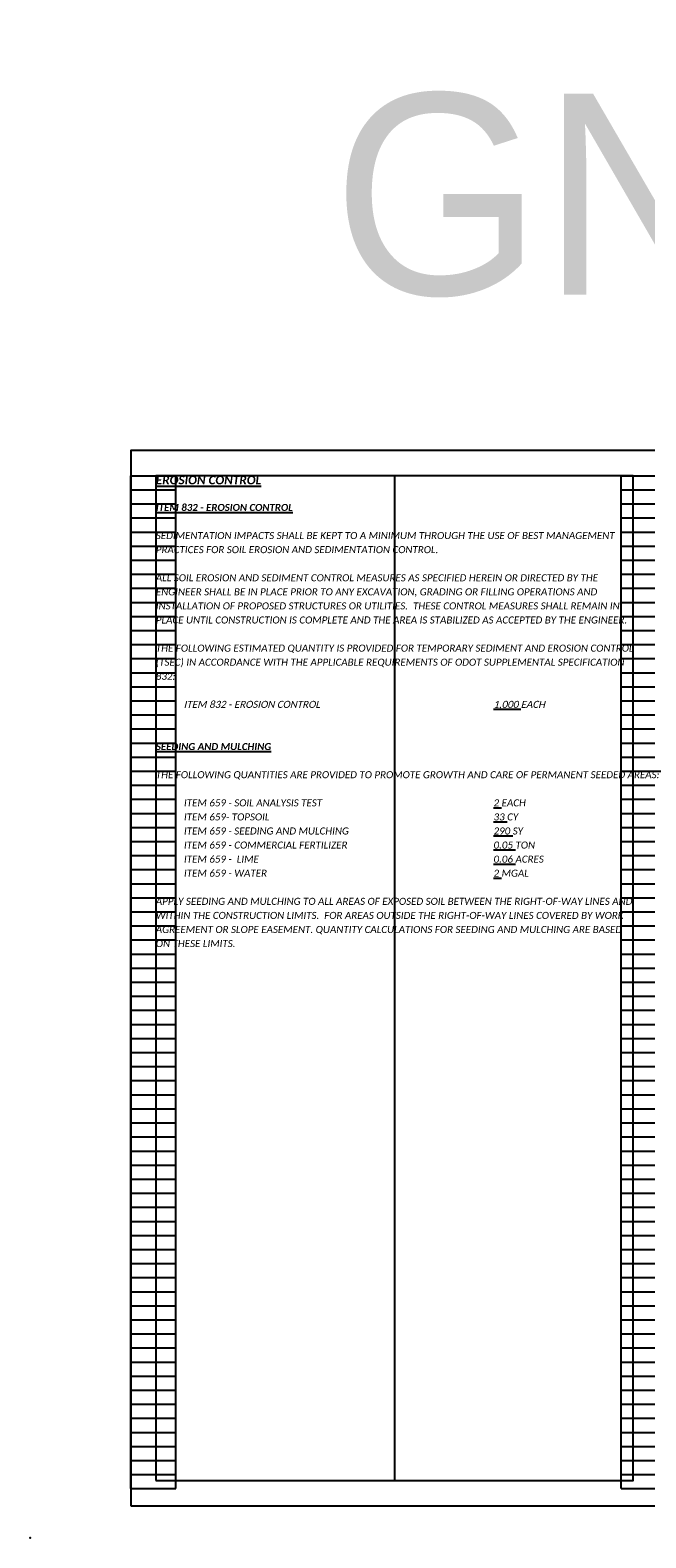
# Model space of a CAD drawing. Header units: feet. Extents: x -2 to 263, y -60 to 29.
# Tile 5 of 17: x 31 to 43, y -1 to 29. Entities that reach past the tile are written whole.
import ezdxf

# ---------------------------------------------------------------- set-up
doc = ezdxf.new("R2010")
doc.units = ezdxf.units.FT
doc.header["$MEASUREMENT"] = 0
doc.layers.add('0_Mview', color=8, linetype='Continuous', plot=False)
doc.layers.add('0_VIEW', color=7, linetype='Continuous', plot=False)
doc.layers.add('SH_Text', color=7, linetype='Continuous')
doc.layers.add('TX_P_1', color=7, linetype='Continuous')
doc.styles.add('P_Slanted_Normal', font='calibrii.ttf', dxfattribs={"height": 0.14})
doc.styles.add('P_Slanted_Subtitle', font='calibrii.ttf', dxfattribs={"height": 0.17})
doc.styles.add('Slanted-Normal', font='font31.shx', dxfattribs={"height": 0.14})

# ---------------------------------------------------------------- blocks, each defined once
blk = doc.blocks.new('3COL')
at = {"layer": '0_VIEW', "color": 3, "linetype": 'Continuous'}
for p, q in [((2, 0.98), (2, 21.14)), ((2, 21.14), (2.9, 21.14)), ((2.9, 0.98), (2.9, 21.14)), ((11.76, 0.98), (11.76, 21.14)), ((11.76, 21.14), (12.74, 21.14)), ((12.74, 0.98), (12.74, 21.14)), ((21.76, 0.98), (21.76, 21.14)), ((21.76, 21.14), (22.74, 21.14)), ((22.74, 0.98), (22.74, 21.14)), ((31.6, 0.98), (31.6, 21.14)), ((31.6, 21.14), (32.5, 21.14)), ((32.5, 0.98), (32.5, 21.14)), ((2, 20.86), (2.9, 20.86)), ((11.76, 20.86), (12.74, 20.86)), ((21.76, 20.86), (22.74, 20.86)), ((31.6, 20.86), (32.5, 20.86)), ((2, 20.58), (2.9, 20.58)), ((11.76, 20.58), (12.74, 20.58)), ((21.76, 20.58), (22.74, 20.58)), ((31.6, 20.58), (32.5, 20.58)), ((2, 20.3), (2.9, 20.3)), ((11.76, 20.3), (12.74, 20.3)), ((21.76, 20.3), (22.74, 20.3)), ((31.6, 20.3), (32.5, 20.3)), ((2, 20.02), (2.9, 20.02)), ((11.76, 20.02), (12.74, 20.02)), ((21.76, 20.02), (22.74, 20.02)), ((31.6, 20.02), (32.5, 20.02)), ((2, 19.74), (2.9, 19.74)), ((11.76, 19.74), (12.74, 19.74)), ((21.76, 19.74), (22.74, 19.74)), ((31.6, 19.74), (32.5, 19.74)), ((2, 19.46), (2.9, 19.46)), ((11.76, 19.46), (12.74, 19.46)), ((21.76, 19.46), (22.74, 19.46)), ((31.6, 19.46), (32.5, 19.46)), ((2, 19.18), (2.9, 19.18)), ((11.76, 19.18), (12.74, 19.18)), ((21.76, 19.18), (22.74, 19.18)), ((31.6, 19.18), (32.5, 19.18)), ((2, 18.9), (2.9, 18.9)), ((2, 18.62), (2.9, 18.62)), ((11.76, 18.9), (12.74, 18.9)), ((11.76, 18.62), (12.74, 18.62)), ((21.76, 18.9), (22.74, 18.9)), ((21.76, 18.62), (22.74, 18.62)), ((31.6, 18.9), (32.5, 18.9)), ((31.6, 18.62), (32.5, 18.62)), ((2, 18.34), (2.9, 18.34)), ((11.76, 18.34), (12.74, 18.34)), ((21.76, 18.34), (22.74, 18.34)), ((31.6, 18.34), (32.5, 18.34)), ((2, 18.06), (2.9, 18.06)), ((11.76, 18.06), (12.74, 18.06)), ((21.76, 18.06), (22.74, 18.06)), ((31.6, 18.06), (32.5, 18.06)), ((2, 17.78), (2.9, 17.78)), ((11.76, 17.78), (12.74, 17.78)), ((21.76, 17.78), (22.74, 17.78)), ((31.6, 17.78), (32.5, 17.78)), ((2, 17.5), (2.9, 17.5)), ((11.76, 17.5), (12.74, 17.5)), ((21.76, 17.5), (22.74, 17.5)), ((31.6, 17.5), (32.5, 17.5)), ((2, 17.22), (2.9, 17.22)), ((11.76, 17.22), (12.74, 17.22)), ((21.76, 17.22), (22.74, 17.22)), ((31.6, 17.22), (32.5, 17.22)), ((2, 16.94), (2.9, 16.94)), ((11.76, 16.94), (12.74, 16.94)), ((21.76, 16.94), (22.74, 16.94)), ((31.6, 16.94), (32.5, 16.94)), ((2, 16.66), (2.9, 16.66)), ((11.76, 16.66), (12.74, 16.66)), ((21.76, 16.66), (22.74, 16.66)), ((31.6, 16.66), (32.5, 16.66)), ((2, 16.38), (2.9, 16.38)), ((11.76, 16.38), (12.74, 16.38)), ((21.76, 16.38), (22.74, 16.38)), ((31.6, 16.38), (32.5, 16.38)), ((2, 16.1), (2.9, 16.1)), ((11.76, 16.1), (12.74, 16.1)), ((21.76, 16.1), (22.74, 16.1)), ((31.6, 16.1), (32.5, 16.1)), ((2, 15.82), (2.9, 15.82)), ((11.76, 15.82), (12.74, 15.82)), ((21.76, 15.82), (22.74, 15.82)), ((31.6, 15.82), (32.5, 15.82)), ((2, 15.54), (2.9, 15.54)), ((11.76, 15.54), (12.74, 15.54)), ((21.76, 15.54), (22.74, 15.54)), ((31.6, 15.54), (32.5, 15.54)), ((2, 15.26), (2.9, 15.26)), ((11.76, 15.26), (12.74, 15.26)), ((21.76, 15.26), (22.74, 15.26)), ((31.6, 15.26), (32.5, 15.26)), ((2, 14.98), (2.9, 14.98)), ((11.76, 14.98), (12.74, 14.98)), ((21.76, 14.98), (22.74, 14.98)), ((31.6, 14.98), (32.5, 14.98)), ((2, 14.7), (2.9, 14.7)), ((2, 14.42), (2.9, 14.42)), ((11.76, 14.7), (12.74, 14.7)), ((11.76, 14.42), (12.74, 14.42)), ((21.76, 14.7), (22.74, 14.7)), ((21.76, 14.42), (22.74, 14.42)), ((31.6, 14.7), (32.5, 14.7)), ((31.6, 14.42), (32.5, 14.42)), ((2, 14.14), (2.9, 14.14)), ((11.76, 14.14), (12.74, 14.14)), ((21.76, 14.14), (22.74, 14.14)), ((31.6, 14.14), (32.5, 14.14)), ((2, 13.86), (2.9, 13.86)), ((11.76, 13.86), (12.74, 13.86)), ((21.76, 13.86), (22.74, 13.86)), ((31.6, 13.86), (32.5, 13.86)), ((2, 13.58), (2.9, 13.58)), ((11.76, 13.58), (12.74, 13.58)), ((21.76, 13.58), (22.74, 13.58)), ((31.6, 13.58), (32.5, 13.58)), ((2, 13.3), (2.9, 13.3)), ((11.76, 13.3), (12.74, 13.3)), ((21.76, 13.3), (22.74, 13.3)), ((31.6, 13.3), (32.5, 13.3)), ((2, 13.02), (2.9, 13.02)), ((11.76, 13.02), (12.74, 13.02)), ((21.76, 13.02), (22.74, 13.02)), ((31.6, 13.02), (32.5, 13.02)), ((2, 12.74), (2.9, 12.74)), ((11.76, 12.74), (12.74, 12.74)), ((21.76, 12.74), (22.74, 12.74)), ((31.6, 12.74), (32.5, 12.74)), ((2, 12.46), (2.9, 12.46)), ((11.76, 12.46), (12.74, 12.46)), ((21.76, 12.46), (22.74, 12.46)), ((31.6, 12.46), (32.5, 12.46)), ((2, 12.18), (2.9, 12.18)), ((11.76, 12.18), (12.74, 12.18)), ((21.76, 12.18), (22.74, 12.18)), ((31.6, 12.18), (32.5, 12.18)), ((2, 11.9), (2.9, 11.9)), ((11.76, 11.9), (12.74, 11.9)), ((21.76, 11.9), (22.74, 11.9)), ((31.6, 11.9), (32.5, 11.9)), ((2, 11.62), (2.9, 11.62)), ((11.76, 11.62), (12.74, 11.62)), ((21.76, 11.62), (22.74, 11.62)), ((31.6, 11.62), (32.5, 11.62)), ((2, 11.34), (2.9, 11.34)), ((11.76, 11.34), (12.74, 11.34)), ((21.76, 11.34), (22.74, 11.34)), ((31.6, 11.34), (32.5, 11.34)), ((2, 11.06), (2.9, 11.06)), ((11.76, 11.06), (12.74, 11.06)), ((21.76, 11.06), (22.74, 11.06)), ((31.6, 11.06), (32.5, 11.06)), ((2, 10.78), (2.9, 10.78)), ((11.76, 10.78), (12.74, 10.78)), ((21.76, 10.78), (22.74, 10.78)), ((31.6, 10.78), (32.5, 10.78)), ((2, 10.5), (2.9, 10.5)), ((2, 10.22), (2.9, 10.22)), ((11.76, 10.5), (12.74, 10.5)), ((11.76, 10.22), (12.74, 10.22)), ((21.76, 10.5), (22.74, 10.5)), ((21.76, 10.22), (22.74, 10.22)), ((31.6, 10.5), (32.5, 10.5)), ((31.6, 10.22), (32.5, 10.22)), ((2, 9.94), (2.9, 9.94)), ((11.76, 9.94), (12.74, 9.94)), ((21.76, 9.94), (22.74, 9.94)), ((31.6, 9.94), (32.5, 9.94)), ((2, 9.66), (2.9, 9.66)), ((11.76, 9.66), (12.74, 9.66)), ((21.76, 9.66), (22.74, 9.66)), ((31.6, 9.66), (32.5, 9.66)), ((2, 9.38), (2.9, 9.38)), ((11.76, 9.38), (12.74, 9.38)), ((21.76, 9.38), (22.74, 9.38)), ((31.6, 9.38), (32.5, 9.38)), ((2, 9.1), (2.9, 9.1)), ((11.76, 9.1), (12.74, 9.1)), ((21.76, 9.1), (22.74, 9.1)), ((31.6, 9.1), (32.5, 9.1)), ((2, 8.82), (2.9, 8.82)), ((11.76, 8.82), (12.74, 8.82)), ((21.76, 8.82), (22.74, 8.82)), ((31.6, 8.82), (32.5, 8.82)), ((2, 8.54), (2.9, 8.54)), ((11.76, 8.54), (12.74, 8.54)), ((21.76, 8.54), (22.74, 8.54)), ((31.6, 8.54), (32.5, 8.54)), ((2, 8.26), (2.9, 8.26)), ((11.76, 8.26), (12.74, 8.26)), ((21.76, 8.26), (22.74, 8.26)), ((31.6, 8.26), (32.5, 8.26)), ((2, 7.98), (2.9, 7.98)), ((11.76, 7.98), (12.74, 7.98)), ((21.76, 7.98), (22.74, 7.98)), ((31.6, 7.98), (32.5, 7.98)), ((2, 7.7), (2.9, 7.7)), ((11.76, 7.7), (12.74, 7.7)), ((21.76, 7.7), (22.74, 7.7)), ((31.6, 7.7), (32.5, 7.7)), ((2, 7.42), (2.9, 7.42)), ((11.76, 7.42), (12.74, 7.42)), ((21.76, 7.42), (22.74, 7.42)), ((31.6, 7.42), (32.5, 7.42)), ((2, 7.14), (2.9, 7.14)), ((11.76, 7.14), (12.74, 7.14)), ((21.76, 7.14), (22.74, 7.14)), ((31.6, 7.14), (32.5, 7.14)), ((2, 6.86), (2.9, 6.86)), ((11.76, 6.86), (12.74, 6.86)), ((21.76, 6.86), (22.74, 6.86)), ((31.6, 6.86), (32.5, 6.86)), ((2, 6.58), (2.9, 6.58)), ((11.76, 6.58), (12.74, 6.58)), ((21.76, 6.58), (22.74, 6.58)), ((31.6, 6.58), (32.5, 6.58)), ((2, 6.3), (2.9, 6.3)), ((2, 6.02), (2.9, 6.02)), ((11.76, 6.3), (12.74, 6.3)), ((11.76, 6.02), (12.74, 6.02)), ((21.76, 6.3), (22.74, 6.3)), ((21.76, 6.02), (22.74, 6.02)), ((31.6, 6.3), (32.5, 6.3)), ((31.6, 6.02), (32.5, 6.02)), ((2, 5.74), (2.9, 5.74)), ((11.76, 5.74), (12.74, 5.74)), ((21.76, 5.74), (22.74, 5.74)), ((31.6, 5.74), (32.5, 5.74)), ((2, 5.46), (2.9, 5.46)), ((11.76, 5.46), (12.74, 5.46)), ((21.76, 5.46), (22.74, 5.46)), ((31.6, 5.46), (32.5, 5.46)), ((2, 5.18), (2.9, 5.18)), ((11.76, 5.18), (12.74, 5.18)), ((21.76, 5.18), (22.74, 5.18)), ((31.6, 5.18), (32.5, 5.18)), ((2, 4.9), (2.9, 4.9)), ((11.76, 4.9), (12.74, 4.9)), ((21.76, 4.9), (22.74, 4.9)), ((31.6, 4.9), (32.5, 4.9)), ((2, 4.62), (2.9, 4.62)), ((11.76, 4.62), (12.74, 4.62)), ((21.76, 4.62), (22.74, 4.62)), ((31.6, 4.62), (32.5, 4.62)), ((2, 4.34), (2.9, 4.34)), ((11.76, 4.34), (12.74, 4.34)), ((21.76, 4.34), (22.74, 4.34)), ((31.6, 4.34), (32.5, 4.34)), ((2, 4.06), (2.9, 4.06)), ((11.76, 4.06), (12.74, 4.06)), ((21.76, 4.06), (22.74, 4.06)), ((31.6, 4.06), (32.5, 4.06)), ((2, 3.78), (2.9, 3.78)), ((11.76, 3.78), (12.74, 3.78)), ((21.76, 3.78), (22.74, 3.78)), ((31.6, 3.78), (32.5, 3.78)), ((2, 3.5), (2.9, 3.5)), ((11.76, 3.5), (12.74, 3.5)), ((21.76, 3.5), (22.74, 3.5)), ((31.6, 3.5), (32.5, 3.5)), ((2, 3.22), (2.9, 3.22)), ((11.76, 3.22), (12.74, 3.22)), ((21.76, 3.22), (22.74, 3.22)), ((31.6, 3.22), (32.5, 3.22)), ((2, 2.94), (2.9, 2.94)), ((11.76, 2.94), (12.74, 2.94)), ((21.76, 2.94), (22.74, 2.94)), ((31.6, 2.94), (32.5, 2.94)), ((2, 2.66), (2.9, 2.66)), ((11.76, 2.66), (12.74, 2.66)), ((21.76, 2.66), (22.74, 2.66)), ((31.6, 2.66), (32.5, 2.66)), ((2, 2.38), (2.9, 2.38)), ((11.76, 2.38), (12.74, 2.38)), ((21.76, 2.38), (22.74, 2.38)), ((31.6, 2.38), (32.5, 2.38)), ((2, 2.1), (2.9, 2.1)), ((2, 1.82), (2.9, 1.82)), ((11.76, 2.1), (12.74, 2.1)), ((11.76, 1.82), (12.74, 1.82)), ((21.76, 2.1), (22.74, 2.1)), ((21.76, 1.82), (22.74, 1.82)), ((31.6, 2.1), (32.5, 2.1)), ((31.6, 1.82), (32.5, 1.82)), ((2, 1.54), (2.9, 1.54)), ((11.76, 1.54), (12.74, 1.54)), ((21.76, 1.54), (22.74, 1.54)), ((31.6, 1.54), (32.5, 1.54)), ((2, 1.26), (2.9, 1.26)), ((11.76, 1.26), (12.74, 1.26)), ((21.76, 1.26), (22.74, 1.26)), ((31.6, 1.26), (32.5, 1.26)), ((2, 0.98), (2.9, 0.98)), ((11.76, 0.98), (12.74, 0.98)), ((21.76, 0.98), (22.74, 0.98)), ((31.6, 0.98), (32.5, 0.98))]:
    blk.add_line(p, q, dxfattribs=at)
at = {"layer": '0_VIEW', "color": 3}
blk.add_lwpolyline([(2, 0.64), (32.5, 0.64), (32.5, 21.64), (2, 21.64)], close=True, dxfattribs=at)
at = {"layer": '0_VIEW', "color": 3, "linetype": 'Continuous'}
blk.add_point((0, 0), dxfattribs=at)

msp = doc.modelspace()

# ---------------------------------------------------------------- linework, layer by layer
at = {"layer": '0_VIEW'}
msp.add_line((38.25, 20.5), (38.25, 0.5), dxfattribs=at)
for points in [[(33, 0), (63.5, 0), (63.5, 21), (33, 21)], [(33.5, 0.5), (43, 0.5), (43, 20.5), (33.5, 20.5)]]:
    msp.add_lwpolyline(points, close=True, dxfattribs=at)

# ---------------------------------------------------------------- block references
at = {"layer": '0_Mview'}
msp.add_blockref('3COL', (31, -0.64), dxfattribs=at)

# ---------------------------------------------------------------- texts
at = {"layer": '0_Mview', "color": 6, "insert": (47.279, 24.049), "char_height": 4, "width": 12.58216, "attachment_point": 8, "style": 'Slanted-Normal'}
msp.add_mtext('GN001A', dxfattribs=at)
at = {"layer": 'SH_Text', "char_height": 0.14, "width": 9.5, "attachment_point": 1, "line_spacing_factor": 1.2, "style": 'P_Slanted_Normal'}
for s, insert in [('SEDIMENTATION IMPACTS SHALL BE KEPT TO A MINIMUM THROUGH THE USE OF BEST MANAGEMENT PRACTICES FOR SOIL EROSION AND SEDIMENTATION CONTROL.\\P\\PALL SOIL EROSION AND SEDIMENT CONTROL MEASURES AS SPECIFIED HEREIN OR DIRECTED BY THE ENGINEER SHALL BE IN PLACE PRIOR TO ANY EXCAVATION, GRADING OR FILLING OPERATIONS AND INSTALLATION OF PROPOSED STRUCTURES OR UTILITIES.  THESE CONTROL MEASURES SHALL REMAIN IN PLACE UNTIL CONSTRUCTION IS COMPLETE AND THE AREA IS STABILIZED AS ACCEPTED BY THE ENGINEER.\\P\\PTHE FOLLOWING ESTIMATED QUANTITY IS PROVIDED FOR TEMPORARY SEDIMENT AND EROSION CONTROL (TSEC) IN ACCORDANCE WITH THE APPLICABLE REQUIREMENTS OF ODOT SUPPLEMENTAL SPECIFICATION 832:', (33.5, 19.38)), ('THE FOLLOWING QUANTITIES ARE PROVIDED TO PROMOTE GROWTH AND CARE OF PERMANENT SEEDED AREAS:\\P\\P^IITEM 659 - SOIL ANALYSIS TEST^I^I^I^I^I^I^I{\\L2} EACH\\P^IITEM 659- TOPSOIL^I^I^I^I^I^I^I^I{\\L33} CY\\P^IITEM 659 - SEEDING AND MULCHING^I^I^I^I^I^I{\\L290} SY\\P^IITEM 659 - COMMERCIAL FERTILIZER ^I^I^I^I^I^I{\\L0.05} TON\\P^IITEM 659 -  LIME^I^I^I^I^I^I^I^I^I{\\L0.06} ACRES\\P^IITEM 659 - WATER^I^I^I^I^I^I^I^I^I{\\L2} MGAL\\P\\PAPPLY SEEDING AND MULCHING TO ALL AREAS OF EXPOSED SOIL BETWEEN THE RIGHT-OF-WAY LINES AND WITHIN THE CONSTRUCTION LIMITS.  FOR AREAS OUTSIDE THE RIGHT-OF-WAY LINES COVERED BY WORK AGREEMENT OR SLOPE EASEMENT. QUANTITY CALCULATIONS FOR SEEDING AND MULCHING ARE BASED ON THESE LIMITS.', (33.5, 14.62))]:
    msp.add_mtext(s, dxfattribs=dict(at, insert=insert))
at = {"layer": 'TX_P_1', "color": 3, "insert": (33.5, 20.5), "char_height": 0.17, "width": 9.5, "attachment_point": 1, "style": 'P_Slanted_Subtitle'}
msp.add_mtext('{\\fCalibri|b1|i1|c0|p34;\\LEROSION CONTROL}', dxfattribs=at)
at = {"layer": 'TX_P_1', "color": 3, "char_height": 0.14, "width": 9.5, "attachment_point": 1, "line_spacing_factor": 1.2, "style": 'P_Slanted_Normal'}
for s, insert in [('{\\fCalibri|b1|i1|c0|p34;\\LITEM 832 - EROSION CONTROL}', (33.5, 19.94)), ('{\\fCalibri|b1|i1|c0|p34;\\LSEEDING AND MULCHING}', (33.5, 15.18))]:
    msp.add_mtext(s, dxfattribs=dict(at, insert=insert))
at = {"layer": 'TX_P_1', "insert": (33.5, 16.3), "char_height": 0.14, "width": 9.5, "attachment_point": 1, "line_spacing_factor": 1.2, "style": 'P_Slanted_Normal'}
msp.add_mtext('{\\Q7;\\C142;\\P^IITEM 832 - EROSION CONTROL^I^I^I^I^I^I^I\\L\\C1;1,000\\l\\C142; EACH}', dxfattribs=at)

doc.saveas('drawing.dxf')
